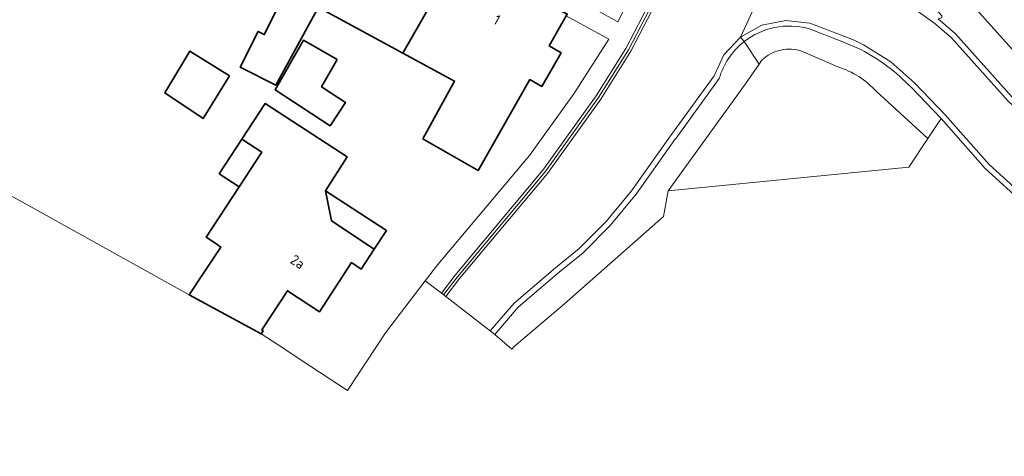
# Model space of a CAD drawing. Header units: metres. Extents: x 178952 to 185583, y 415201 to 419317.
# Tile 152 of 165: x 185242 to 185330, y 415296 to 415335. Entities that reach past the tile are written whole.
import ezdxf
from ezdxf.enums import TextEntityAlignment as Align

# ---------------------------------------------------------------- set-up
doc = ezdxf.new("R2010")
doc.units = ezdxf.units.M
for name, color, linetype, lineweight in [('B-XX-GR-BEPLANTING_CULTUUR_HEESTERS-GV', 253, 'Continuous', 18), ('B-XX-OG-BEBOUWING-GV', 252, 'Continuous', 35), ('B-XX-OG-BEBOUWING-T18', 252, 'Continuous', 18), ('B-XX-OG-BEBOUWING_SCHUUR-GV', 252, 'Continuous', 35), ('B-XX-OG-TERREIN_CULTUURSCHEIDING-GV', 253, 'Continuous', 18), ('B-XX-OG-WEG-GV', 253, 'Continuous', 18), ('B-XX-VH-GOOT-G', 253, 'Continuous', 18)]:
    doc.layers.add(name, color=color, linetype=linetype, lineweight=lineweight)
doc.styles.add('NLCS-ISO-M-T18', font='NLCS-ISO.ttf', dxfattribs={"height": 1.8})

msp = doc.modelspace()

# ---------------------------------------------------------------- linework, layer by layer
at = {"layer": 'B-XX-GR-BEPLANTING_CULTUUR_HEESTERS-GV'}
for points in [[(185295.92, 415349.07), (185292.905, 415350.703), (185290.318, 415345.951), (185290.607, 415344.596), (185287.855, 415339.343), (185295.62, 415335.04), (185298.428, 415340.589), (185298.521, 415340.772)], [(185315.148, 415331.032), (185312.012, 415332.397)], [(185308.378, 415331.603), (185308.151, 415331.273), (185306.949, 415329.527), (185300.072, 415320.005), (185321.45, 415322.12), (185323.147, 415324.678), (185318.585, 415328.838)]]:
    msp.add_lwpolyline(points, dxfattribs=at)
for centre, radius, start, end in [((185310.839, 415329.053), 3.544, 70.67009, 133.97987), ((185312.748, 415323.483), 7.921, 42.53339, 72.36257)]:
    msp.add_arc(centre, radius, start, end, dxfattribs=at)
at = {"layer": 'B-XX-OG-BEBOUWING-GV'}
for points in [[(185274.335, 415345.104), (185271.938, 415346.446), (185267.59, 415348.88), (185265.15, 415344.52), (185262.949, 415340.269), (185266.413, 415338.348), (185264.218, 415333.894), (185263.667, 415334.169), (185262.082, 415331.007), (185265.23, 415329.409), (185269.269, 415336.764), (185269.524, 415336.623)], [(185281.551, 415341.065), (185274.613, 415344.949), (185274.335, 415345.104), (185269.524, 415336.623), (185269.851, 415336.441), (185269.601, 415335.998), (185276.534, 415332.242)], [(185290.587, 415332.287), (185289.516, 415332.897), (185291.036, 415335.562), (185291.12, 415335.71), (185287.124, 415337.947), (185282.866, 415340.33), (185282.006, 415340.811), (185281.551, 415341.065), (185276.534, 415332.242), (185281.111, 415329.761), (185278.302, 415324.637), (185278.86, 415324.3), (185283.2, 415321.82), (185287.805, 415329.896), (185288.875, 415329.285)], [(185261.119, 415330.226), (185257.596, 415332.433), (185255.372, 415328.706), (185258.779, 415326.433)], [(185270.19, 415317.34), (185269.65, 415320.03), (185271.58, 415323.03), (185264.296, 415327.774), (185262.218, 415324.595), (185263.99, 415323.437), (185261.993, 415320.381), (185259.056, 415315.888), (185259.812, 415315.394), (185260.349, 415315.019), (185258.757, 415312.623), (185257.541, 415310.793), (185263.94, 415307.314), (185264.115, 415307.582), (185263.99, 415307.664), (185266.266, 415311.146), (185269.12, 415309.28), (185271.97, 415313.64), (185272.83, 415313.06), (185273.986, 415314.829)], [(185263.99, 415323.437), (185262.218, 415324.595), (185260.221, 415321.539), (185261.993, 415320.381)], [(185269.65, 415320.03), (185270.19, 415317.34), (185273.986, 415314.829), (185275.064, 415316.479)]]:
    msp.add_lwpolyline(points, close=True, dxfattribs=at)
at = {"layer": 'B-XX-OG-BEBOUWING_SCHUUR-GV'}
msp.add_lwpolyline([(185270.688, 415331.686), (185267.689, 415333.388), (185265.189, 415328.981), (185270.065, 415325.802), (185271.416, 415327.873), (185269.305, 415329.249)], close=True, dxfattribs=at)
at = {"layer": 'B-XX-OG-TERREIN_CULTUURSCHEIDING-GV'}
for points in [[(185269.269, 415336.764), (185265.23, 415329.409), (185262.082, 415331.007), (185263.667, 415334.169), (185264.218, 415333.894), (185266.413, 415338.348)], [(185233.237, 415324.273), (185257.541, 415310.793), (185258.757, 415312.623), (185260.349, 415315.019), (185259.812, 415315.394), (185259.056, 415315.888), (185261.993, 415320.381), (185263.99, 415323.437), (185262.218, 415324.595), (185264.296, 415327.774), (185271.58, 415323.03), (185269.65, 415320.03), (185270.19, 415317.34), (185273.986, 415314.829), (185272.83, 415313.06), (185271.97, 415313.64), (185269.12, 415309.28), (185266.266, 415311.146), (185263.99, 415307.664), (185264.115, 415307.582), (185263.94, 415307.314), (185265.855, 415306.062), (185267.503, 415304.978), (185271.619, 415302.268), (185274.97, 415307.41), (185278.516, 415312.032), (185279.62, 415313.47), (185287.76, 415323.15), (185291.7, 415328.62), (185294.81, 415333.49), (185291.036, 415335.562), (185289.516, 415332.897), (185290.587, 415332.287), (185288.875, 415329.285), (185287.805, 415329.896), (185283.2, 415321.82), (185278.86, 415324.3), (185278.302, 415324.637), (185281.111, 415329.761), (185276.534, 415332.242), (185269.601, 415335.998)]]:
    msp.add_lwpolyline(points, dxfattribs=at)
msp.add_lwpolyline([(185255.372, 415328.706), (185257.596, 415332.433), (185261.119, 415330.226), (185258.779, 415326.433)], close=True, dxfattribs=at)
at = {"layer": 'B-XX-OG-WEG-GV'}
for points in [[(185321.387, 415348.17), (185325.82, 415359.243), (185325.9, 415359.432), (185325.95, 415359.718), (185325.92, 415360.007), (185325.813, 415360.277), (185325.637, 415360.508), (185323.178, 415361.552), (185317.473, 415347.256), (185333.461, 415329.422), (185335.207, 415332.603)], [(185304.177, 415330.235), (185305.039, 415332.081), (185306.511, 415333.666), (185312.759, 415347.185), (185313.413, 415349.856), (185313.605, 415350.318), (185305.712, 415353.567), (185300.504, 415339.62), (185296.765, 415332.412), (185294.116, 415328.171), (185289.355, 415321.543), (185281.56, 415312.217), (185280.334, 415310.634), (185280.73, 415310.328), (185283.894, 415307.879), (185284.29, 415307.572), (185286.406, 415310.035), (185290.089, 415313.171), (185292.19, 415314.88), (185294.575, 415317.283), (185296.836, 415320.028), (185300.289, 415324.892), (185300.385, 415325.007)], [(185317.473, 415347.256), (185316.318, 415344.459), (185324.418, 415335.541), (185324.347, 415335.395), (185324.062, 415335.282), (185324.7, 415334.73), (185325.6, 415333.95), (185330.64, 415328.34), (185336.525, 415322.795), (185337.585, 415324.516), (185336.08, 415325.72), (185336.03, 415325.58), (185335.5, 415325.82), (185335.7, 415326.34), (185335.83, 415326.3), (185335.952, 415326.644), (185333.461, 415329.422)], [(185293.7, 415328.45), (185296.33, 415332.66), (185300.024, 415339.781), (185298.428, 415340.589), (185295.62, 415335.04), (185287.855, 415339.343), (185287.124, 415337.947), (185291.12, 415335.71), (185291.036, 415335.562), (185294.81, 415333.49), (185291.7, 415328.62), (185287.76, 415323.15), (185279.62, 415313.47), (185278.516, 415312.032), (185279.939, 415310.94), (185281.17, 415312.53), (185288.96, 415321.85)], [(185294.116, 415328.171), (185296.765, 415332.412), (185300.504, 415339.62), (185300.024, 415339.781), (185296.33, 415332.66), (185293.7, 415328.45), (185288.96, 415321.85), (185281.17, 415312.53), (185279.939, 415310.94), (185280.334, 415310.634), (185281.56, 415312.217), (185289.355, 415321.543)]]:
    msp.add_lwpolyline(points, close=True, dxfattribs=at)
for points in [[(185312.759, 415347.185), (185306.511, 415333.666), (185308.398, 415334.723), (185310.518, 415335.152), (185312.653, 415334.911), (185315.784, 415333.715), (185316.613, 415333.395), (185317.441, 415332.998), (185319.864, 415331.47), (185321.996, 415329.57), (185324.678, 415326.769), (185328.586, 415322.352), (185335.613, 415316.002)], [(185313.26, 415347.129), (185312.759, 415347.185), (185312.788, 415345.485), (185313.165, 415343.846), (185313.705, 415342.618), (185314.429, 415341.509), (185315.751, 415339.941), (185317.355, 415338.637), (185319.139, 415337.676), (185321.561, 415336.444), (185323.753, 415334.888), (185324.373, 415334.352), (185325.249, 415333.593), (185330.282, 415327.99), (185339.312, 415319.482), (185354.325, 415307.534), (185359.045, 415304.008), (185363.144, 415301.39), (185399.256, 415281.314), (185404.461, 415278.42), (185428.711, 415264.939), (185428.954, 415265.376), (185363.4, 415301.82)], [(185330.282, 415327.99), (185325.249, 415333.593), (185324.373, 415334.352), (185323.753, 415334.888), (185321.561, 415336.444)], [(185361.041, 415296.787), (185353.325, 415301.925), (185335.613, 415316.002), (185328.586, 415322.352), (185324.678, 415326.769), (185321.996, 415329.57), (185319.864, 415331.47), (185317.441, 415332.998), (185316.613, 415333.395), (185315.784, 415333.715), (185312.653, 415334.911), (185310.518, 415335.152), (185308.398, 415334.723), (185306.511, 415333.666), (185306.824, 415333.268)], [(185363.4, 415301.82), (185359.33, 415304.42), (185354.63, 415307.93), (185351.596, 415310.344), (185349.369, 415312.117), (185343.811, 415316.54), (185342.647, 415317.467), (185339.64, 415319.86), (185337.898, 415321.502), (185336.525, 415322.795), (185330.64, 415328.34), (185325.6, 415333.95), (185324.7, 415334.73), (185324.062, 415335.282)], [(185312.534, 415334.421), (185315.605, 415333.248), (185317.199, 415332.56)], [(185317.199, 415332.56), (185315.605, 415333.248), (185312.534, 415334.421)], [(185306.824, 415333.268), (185306.511, 415333.666), (185305.039, 415332.081), (185304.177, 415330.235), (185300.385, 415325.007), (185300.289, 415324.892), (185296.836, 415320.028), (185294.575, 415317.283), (185292.19, 415314.88), (185290.089, 415313.171), (185286.406, 415310.035), (185284.29, 415307.572), (185284.686, 415307.266), (185286.76, 415309.68), (185290.409, 415312.787), (185292.526, 415314.509), (185294.946, 415316.947), (185297.233, 415319.724)], [(185299.676, 415317.726), (185300.072, 415320.005), (185306.949, 415329.527), (185308.151, 415331.273), (185306.824, 415333.268)], [(185306.824, 415333.268), (185308.151, 415331.273), (185308.378, 415331.603)], [(185312.012, 415332.397), (185315.148, 415331.032)], [(185304.61, 415329.98), (185300.78, 415324.7), (185300.686, 415324.587), (185297.233, 415319.724), (185294.946, 415316.947), (185292.526, 415314.509), (185290.409, 415312.787), (185286.76, 415309.68), (185284.686, 415307.266), (185286.209, 415305.955), (185286.4, 415306.177), (185290.877, 415309.981), (185299.676, 415317.726)], [(185297.233, 415319.724), (185300.686, 415324.587), (185300.78, 415324.7), (185304.61, 415329.98)], [(185318.585, 415328.838), (185323.147, 415324.678), (185324.31, 415326.43), (185321.649, 415329.21)], [(185321.649, 415329.21), (185324.31, 415326.43), (185328.23, 415322), (185335.29, 415315.62), (185353.03, 415301.52), (185356.558, 415299.171), (185360.78, 415296.36), (185361.268, 415296.088), (185415.924, 415265.628), (185424.663, 415260.78), (185425.99, 415260.045), (185426.233, 415260.482), (185424.905, 415261.217), (185416.167, 415266.065), (185401.949, 415273.989), (185396.747, 415276.888), (185361.041, 415296.787)]]:
    msp.add_lwpolyline(points, dxfattribs=at)
at = {"layer": 'B-XX-OG-WEG-GV', "extrusion": (0, 0, -1)}
for centre, radius, start, end in [((-185310.822, 415328.186), 6.466, 51.81047, 105.35748), ((-185310.823, 415328.186), 6.467, 16.10817, 51.80114), ((-185310.839, 415329.053), 3.544, 46.02013, 109.32991), ((-185309.379, 415317.541), 16.933, 117.50607, 136.43946), ((-185312.748, 415323.483), 7.921, 107.63743, 137.46661)]:
    msp.add_arc(centre, radius, start, end, dxfattribs=at)
at = {"layer": 'B-XX-OG-WEG-GV'}
for centre, radius, start, end in [((185310.822, 415328.186), 6.466, 74.64252, 128.18953), ((185310.823, 415328.186), 6.467, 128.19886, 163.89183), ((185309.379, 415317.541), 16.933, 43.56054, 62.49393)]:
    msp.add_arc(centre, radius, start, end, dxfattribs=at)
at = {"layer": 'B-XX-VH-GOOT-G'}
msp.add_lwpolyline([(185300.282, 415339.735), (185296.548, 415332.536), (185293.908, 415328.31), (185289.157, 415321.696), (185281.365, 415312.374), (185280.136, 415310.787)], dxfattribs=at)

# ---------------------------------------------------------------- texts
at = {"layer": 'B-XX-OG-BEBOUWING-T18', "style": 'NLCS-ISO-M-T18'}
for s, rotation, p in [('1', 330.8, (185284.881, 415335.215)), ('2a', 326.8, (185267.182, 415313.718))]:
    msp.add_text(s, height=0.9, rotation=rotation, dxfattribs=at).set_placement(p, align=Align.MIDDLE_CENTER)

doc.saveas('drawing.dxf')
